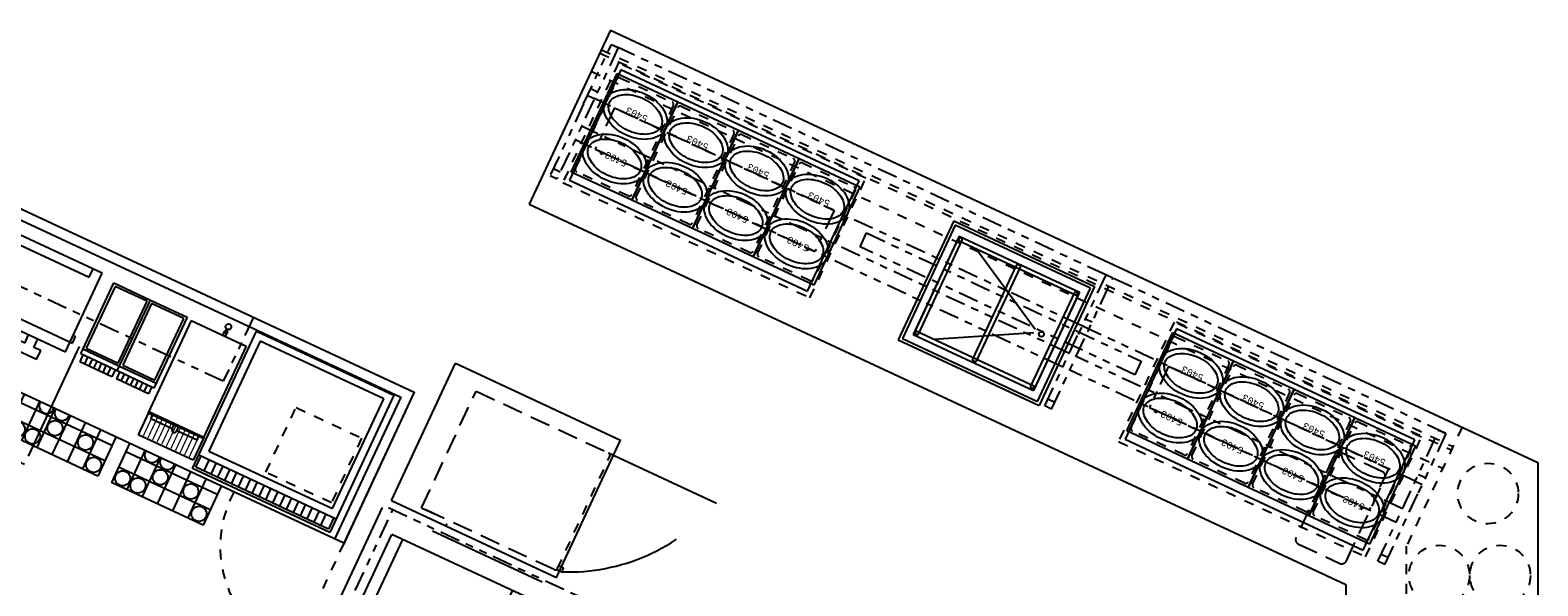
# Model space of a CAD drawing. Header units: inches. Extents: x -119 to 3951, y 0 to 4293.
# Tile 39 of 68: x 429 to 727, y 3531 to 3641. Entities that reach past the tile are written whole.
import ezdxf

# ---------------------------------------------------------------- set-up
doc = ezdxf.new("R2010")
doc.units = ezdxf.units.IN
doc.header["$LTSCALE"] = 48
doc.header["$MEASUREMENT"] = 0
for name, pattern in [('A1-DASH', [0.2383, 0.0833, -0.031, 0.031, -0.031, 0.031, -0.031]), ('DASHED', [0.75, 0.5, -0.25]), ('L-DASH', [0.1249, 0.0833, -0.0416]), ('S-DASH', [0.082, 0.041, -0.041])]:
    doc.linetypes.add(name, pattern=pattern)
for name, color, linetype in [('200', 2, 'CONTINUOUS'), ('770', 7, 'CONTINUOUS'), ('FS-CLRNC', 1, 'DASHED'), ('FS-DSH01', 1, 'S-DASH'), ('FS-DSH03', 1, 'L-DASH'), ('FS-DSHA1', 4, 'A1-DASH'), ('FS-EQBKD', 3, 'CONTINUOUS'), ('FS-EQCTR', 4, 'CONTINUOUS'), ('FS-EQDTL', 8, 'CONTINUOUS'), ('FS-EQPMT', 2, 'CONTINUOUS'), ('FS-HDS01', 6, 'A1-DASH'), ('FS-POCHE', 8, 'CONTINUOUS'), ('TXT', 5, 'CONTINUOUS')]:
    doc.layers.add(name, color=color, linetype=linetype)
doc.styles.add('PANS', font='MONOSIMP.SHX', dxfattribs={"height": 3})

# ---------------------------------------------------------------- blocks, each defined once
blk = doc.blocks.new('AS0981P')
at = {"layer": 'FS-CLRNC'}
blk.add_line((25.5, -29.06), (25.5, -52.5), dxfattribs=at)
blk.add_arc((35.38, -15.67), 38.13, 202.8883, 254.9812, dxfattribs=at)
at = {"layer": 'FS-DSH01'}
for p, q in [((0.25, -29.37), (0.25, -30.5)), ((0.5, -29.44), (25, -29.44)), ((1.06, -30.5), (1.06, -29.44)), ((0.25, -30.5), (1, -30.5)), ((1, -30.5), (1.06, -30.5))]:
    blk.add_line(p, q, dxfattribs=at)
for centre, start, end in [((0.5, -28.94), 180, 270), ((25, -28.94), 270, 0)]:
    blk.add_arc(centre, 0.5, start, end, dxfattribs=at)
at = {"layer": 'FS-DSH03'}
for p, q in [((0, 0), (25.5, 0)), ((0, -28.94), (0, 0)), ((0, 0), (0, -3)), ((25.5, 0), (25.5, -28.94))]:
    blk.add_line(p, q, dxfattribs=at)
blk = doc.blocks.new('e2d0104p')
at = {"layer": 'FS-DSH03'}
for p, q in [((10, 0), (1, 0)), ((0, -1), (0, -19)), ((11, -19), (11, -1)), ((1, -20), (10, -20))]:
    blk.add_line(p, q, dxfattribs=at)
for centre, start, end in [((1, -1), 90, 180), ((10, -1), 0, 90), ((1, -19), 180, 270), ((10, -19), 270, 0)]:
    blk.add_arc(centre, 1, start, end, dxfattribs=at)
blk = doc.blocks.new('bc-1')
at = {"layer": 'FS-DSH01'}
for p, q in [((0.5, -20.5), (0.5, -1)), ((1, -0.5), (12.25, -0.5)), ((12.75, -1), (12.75, -20.5)), ((12.25, -21), (1, -21))]:
    blk.add_line(p, q, dxfattribs=at)
for centre, start, end in [((1, -1), 90, 180), ((12.25, -1), 0, 90), ((1, -20.5), 180, 270), ((12.25, -20.5), 270, 0)]:
    blk.add_arc(centre, 0.5, start, end, dxfattribs=at)
at = {"layer": 'FS-EQBKD'}
for p, q in [((0, -21.5), (0, 0)), ((0, 0), (13.25, 0)), ((13.25, 0), (13.25, -21.5)), ((13.25, -21.5), (0, -21.5))]:
    blk.add_line(p, q, dxfattribs=at)
blk = doc.blocks.new('PAN5403-P')
at = {"layer": 'FS-EQPMT'}
blk.add_ellipse((-0.08, 0.03), major_axis=(6.62, 0), ratio=0.679245, dxfattribs=at)
blk.add_open_spline([(5.55, 0.03), (5.55, 0.36), (5.47, 0.69), (5.14, 1.37), (4.88, 1.7), (4.17, 2.33), (3.72, 2.62), (2.69, 3.09), (2.1, 3.28), (0.87, 3.51), (0.21, 3.55), (-1.08, 3.5), (-1.71, 3.4), (-2.89, 3.08), (-3.44, 2.85), (-4.36, 2.31), (-4.74, 1.99), (-5.31, 1.34), (-5.5, 1), (-5.71, 0.33), (-5.73, 0), (-5.61, -0.66), (-5.47, -0.99), (-5.01, -1.66), (-4.68, -1.99), (-3.84, -2.57), (-3.33, -2.83), (-2.21, -3.22), (-1.59, -3.36), (-0.32, -3.49), (0.34, -3.48), (1.61, -3.32), (2.22, -3.18), (3.32, -2.76), (3.81, -2.5), (4.62, -1.9), (4.93, -1.57), (5.36, -0.9), (5.49, -0.56), (5.54, -0.14), (5.55, -0.05), (5.55, 0.03)], degree=3, knots=[0, 0, 0, 0, 0.326047, 0.326047, 0.652094, 0.652094, 0.978141, 0.978141, 1.304188, 1.304188, 1.630235, 1.630235, 1.956282, 1.956282, 2.282328, 2.282328, 2.608375, 2.608375, 2.934422, 2.934422, 3.260469, 3.260469, 3.586516, 3.586516, 3.912563, 3.912563, 4.23861, 4.23861, 4.564657, 4.564657, 4.890704, 4.890704, 5.216751, 5.216751, 5.542798, 5.542798, 5.868845, 5.868845, 6.194892, 6.194892, 6.283185, 6.283185, 6.283185, 6.283185], dxfattribs=at)
at = {"layer": 'FS-EQPMT', "style": 'PANS'}
blk.add_text('5403', height=1.35, dxfattribs=at).set_placement((-2.63, -0.72))
blk = doc.blocks.new('DC8130BP')
at = {"layer": '200'}
for p, q in [((30.76, 26, -337.68), (0, 26, -337.68)), ((0, 0, -337.68), (0, 26, -337.68)), ((30.13, 25.38, -337.68), (0.63, 25.38, -337.68)), ((0.63, 25.38, -337.68), (0.63, 0.63, -337.68)), ((30.13, 0.63, -337.68), (30.13, 25.38, -337.68)), ((30.76, 0, -337.68), (30.76, 26, -337.68)), ((28.51, 23.76, -337.68), (2.24, 23.76, -337.68)), ((2.24, 2.24, -337.68), (2.24, 23.76, -337.68)), ((2.24, 23.25, -337.68), (2.24, 2.75, -337.68)), ((2.44, 22.9, -337.68), (2.44, 23.76, -337.68)), ((28.31, 22.9, -337.68), (2.44, 22.9, -337.68)), ((2.49, 23.5, -260.15), (2.89, 23.5, -260.15)), ((3.14, 2.75, -337.68), (3.14, 23.25, -337.68)), ((24.48, 22.9, -337.68), (7.08, 13.33, -337.68)), ((14.93, 23.25, -337.68), (14.93, 2.75, -337.68)), ((15.18, 23.5, -260.15), (15.58, 23.5, -260.15)), ((15.83, 2.75, -337.68), (15.83, 23.25, -337.68)), ((27.61, 23.25, -337.68), (27.61, 2.75, -337.68)), ((27.86, 23.5, -260.15), (28.26, 23.5, -260.15)), ((28.31, 22.9, -337.68), (28.31, 23.76, -337.68)), ((28.51, 2.24, -337.68), (28.51, 23.76, -337.68)), ((28.51, 2.75, -337.68), (28.51, 23.25, -337.68)), ((7.08, 12.67, -337.68), (24.48, 3.1, -337.68)), ((28.31, 3.1, -337.68), (2.44, 3.1, -337.68)), ((2.44, 3.1, -337.68), (2.44, 2.24, -337.68)), ((28.31, 3.1, -337.68), (28.31, 2.24, -337.68)), ((0.63, 0.63, -337.68), (30.13, 0.63, -337.68)), ((28.51, 2.24, -337.68), (2.24, 2.24, -337.68)), ((2.49, 2.5, -260.15), (2.89, 2.5, -260.15)), ((15.18, 2.5, -260.15), (15.58, 2.5, -260.15)), ((27.86, 2.5, -260.15), (28.26, 2.5, -260.15)), ((30.76, 0, -337.68), (0, 0, -337.68))]:
    blk.add_line(p, q, dxfattribs=at)
blk.add_circle((5.56, 13, -337.68), 0.5, dxfattribs=at)
for centre, start, end in [((2.49, 23.25, -260.15), 90, 180), ((2.89, 23.25, -260.15), 0, 90), ((15.18, 23.25, -260.15), 90, 180), ((15.58, 23.25, -260.15), 0, 90), ((27.86, 23.25, -260.15), 90, 180), ((28.26, 23.25, -260.15), 0, 90), ((2.49, 2.75, -337.68), 180, 270), ((2.89, 2.75, -337.68), 270, 0), ((15.18, 2.75, -337.68), 180, 270), ((15.58, 2.75, -337.68), 270, 0), ((27.86, 2.75, -337.68), 180, 270), ((28.26, 2.75, -337.68), 270, 0)]:
    blk.add_arc(centre, 0.25, start, end, dxfattribs=at)
blk = doc.blocks.new('BIAF-1004')
at = {"layer": 'FS-DSH01'}
for p, q in [((-1, 1), (-1, -25.125)), ((53, 1), (-1, 1)), ((53, -25.125), (53, 1)), ((-1, -25.125), (53, -25.125))]:
    blk.add_line(p, q, dxfattribs=at)
at = {"layer": 'FS-EQPMT'}
for p, q in [((0, 0), (0, -24.125)), ((52, 0), (0, 0)), ((52, -24.125), (52, 0)), ((0, -24.125), (52, -24.125))]:
    blk.add_line(p, q, dxfattribs=at)
blk = doc.blocks.new('JRC3008P')
at = {"layer": '770'}
for p, q in [((-2.77, 2.77), (2.77, -2.77)), ((2.77, 2.77), (-2.77, -2.77))]:
    blk.add_line(p, q, dxfattribs=at)
at = {"layer": 'FS-CLRNC'}
for p, q in [((0, -35), (0, 0)), ((44, 0), (0, 0)), ((44, -35), (44, 0))]:
    blk.add_line(p, q, dxfattribs=at)
at = {"layer": 'FS-EQPMT'}
for p, q in [((4, -35), (4, -4)), ((4, -4), (12.45, -4)), ((12.45, -4), (17.7, -4)), ((17.17, -4), (40, -4)), ((40, -35), (40, -4)), ((4, -6.37), (40, -6.37)), ((4, -30.38), (28.13, -30.38)), ((4, -32.38), (28.13, -32.38)), ((4.96, -32.38), (4.04, -32.38)), ((4.96, -30.38), (4.1, -30.38)), ((6.29, -32.39), (6.29, -30.38)), ((28.12, -32.37), (28.21, -32.37)), ((28.13, -30.38), (40, -30.38)), ((28.21, -32.37), (40, -32.37)), ((4, -35), (40, -35))]:
    blk.add_line(p, q, dxfattribs=at)
at = {"layer": 'TXT'}
blk.add_point((46.34, -12.99), dxfattribs=at)
blk = doc.blocks.new('HTA055P')
at = {"layer": 'FS-DSHA1'}
for p, q in [((0, 0), (48, 0)), ((0, 0), (0, -9)), ((48, 0), (48, -9)), ((0, -9), (48, -9)), ((1.27, -9.31), (1.27, -9)), ((1.77, -9.31), (1.27, -9.31)), ((1.52, -9.31), (1.52, -9.56)), ((1.77, -9.31), (1.77, -9)), ((46.23, -9.31), (46.23, -9)), ((46.23, -9.31), (46.73, -9.31)), ((46.48, -9.31), (46.48, -9.56)), ((46.73, -9.31), (46.73, -9))]:
    blk.add_line(p, q, dxfattribs=at)
blk = doc.blocks.new('e7b0105p')
at = {"layer": 'FS-EQPMT'}
for p, q in [((30, 0), (0, 0)), ((0, 0), (0, -30)), ((30, -30), (30, 0)), ((1.5, -1.5), (28.5, -1.5)), ((1.5, -25.5), (1.5, -1.5)), ((28.5, -1.5), (28.5, -25.5)), ((28.5, -25.5), (1.5, -25.5)), ((30, -27), (0, -27)), ((0.5, -27), (0.5, -29.5)), ((0.5, -29.5), (29.5, -29.5)), ((2.25, -27), (2.25, -29.5)), ((3.75, -27), (3.75, -29.5)), ((5.25, -27), (5.25, -29.5)), ((6.75, -27), (6.75, -29.5)), ((8.25, -27), (8.25, -29.5)), ((9.75, -27), (9.75, -29.5)), ((11.25, -27), (11.25, -29.5)), ((12.75, -27), (12.75, -29.5)), ((14.25, -27), (14.25, -29.5)), ((15.75, -27), (15.75, -29.5)), ((17.25, -27), (17.25, -29.5)), ((18.75, -27), (18.75, -29.5)), ((20.25, -27), (20.25, -29.5)), ((21.75, -27), (21.75, -29.5)), ((23.25, -27), (23.25, -29.5)), ((24.75, -27), (24.75, -29.5)), ((26.25, -27), (26.25, -29.5)), ((27.75, -27), (27.75, -29.5)), ((29.5, -29.5), (29.5, -27)), ((0, -30), (30, -30))]:
    blk.add_line(p, q, dxfattribs=at)
blk = doc.blocks.new('BNA061P')
at = {"layer": 'FS-EQPMT'}
for p, q in [((0, -2.56), (0, -22.68)), ((0, -2.56), (12, -2.56)), ((6.86, -1.94), (6.86, -1.81)), ((6.9, -1.97), (6.86, -1.94)), ((6.9, -2.61), (6.9, -1.97)), ((7.45, -1.97), (6.9, -1.97)), ((6.99, -1.41), (7.36, -1.41)), ((7.05, -1.41), (7.05, -1.11)), ((7.3, -1.41), (7.3, -1.11)), ((7.49, -1.94), (7.45, -1.97)), ((7.45, -2.61), (7.45, -1.97)), ((7.49, -1.94), (7.49, -1.81)), ((12, -2.56), (12, -22.68)), ((0, -22.68), (12, -22.68)), ((0.94, -23.56), (0.94, -22.68)), ((5.64, -23.56), (0.94, -23.56)), ((5.64, -23.62), (5.64, -22.68)), ((11.06, -23.56), (6.63, -23.56)), ((6.64, -23.65), (6.64, -22.68)), ((11.06, -23.56), (11.06, -22.68))]:
    blk.add_line(p, q, dxfattribs=at)
blk.add_circle((7.18, -0.56), 0.562, dxfattribs=at)
for centre, radius, start, end in [((6.3, -1.41), 0.687, 324.1123, 0.1956), ((8.27, -1.34), 0.909, 184.31, 211.3821), ((6.14, -23.62), 0.5, 180, 0), ((6.14, -23.62), 0.5, 180, 0)]:
    blk.add_arc(centre, radius, start, end, dxfattribs=at)
blk = doc.blocks.new('12drptrgh')
at = {"layer": 'FS-EQDTL', "const_width": 0.25}
for points in [[(1, -4.75), (1, -0.25)], [(2, -4.75), (2, -0.25)], [(3, -4.75), (3, -0.25)], [(4, -4.75), (4, -0.25)], [(5, -4.75), (5, -0.25)], [(6, -4.75), (6, -0.25)], [(7, -4.75), (7, -0.25)], [(8, -4.75), (8, -0.25)], [(9, -4.75), (9, -0.25)], [(10, -4.75), (10, -0.25)], [(11, -4.75), (11, -0.25)]]:
    blk.add_lwpolyline(points, dxfattribs=at)
at = {"layer": 'FS-EQPMT'}
for p, q in [((0, 0), (12, 0)), ((0, -5), (0, 0)), ((12, -5), (12, 0)), ((0, -5), (12, -5))]:
    blk.add_line(p, q, dxfattribs=at)
blk = doc.blocks.new('GLSRCKHLF')
at = {"layer": 'FS-EQDTL'}
for p, q in [((0, 0), (0, 8.5)), ((0, 8.5), (20, 8.5)), ((3.33, 0), (3.33, 8.5)), ((6.67, 0), (6.67, 8.5)), ((10, 0), (10, 8.5)), ((13.33, 0), (13.33, 8.5)), ((16.67, 0), (16.67, 8.5)), ((20, 0), (20, 8.5)), ((0, 5.17), (20, 5.17)), ((0, 1.83), (20, 1.83))]:
    blk.add_line(p, q, dxfattribs=at)
for centre in [(1.67, 6.83), (15, 6.83), (18.33, 6.83), (5, 3.5), (11.67, 3.5)]:
    blk.add_circle(centre, 1.5, dxfattribs=at)
for centre in [(11.67, 0.17), (15, 0.17)]:
    blk.add_arc(centre, 1.5, 353.5865, 186.4135, dxfattribs=at)
blk = doc.blocks.new('SKG02P')
at = {"layer": 'FS-CLRNC'}
blk.add_line((28.25, -15.06), (28.25, -40.75), dxfattribs=at)
blk.add_arc((26.85, -14.97), 25.82, 184.9263, 273.1143, dxfattribs=at)
at = {"layer": 'FS-EQPMT'}
for p, q in [((1.12, 0), (1.12, -17.19)), ((26.25, 0), (1.12, 0)), ((3.12, 0), (3.12, -1.81)), ((24.25, -1.81), (24.25, 0)), ((26.25, -17.19), (26.25, 0)), ((3.12, -1.81), (24.25, -1.81)), ((0, -13.56), (1.12, -13.56)), ((0, -13.56), (0, -16.56)), ((26.25, -13.56), (26.75, -13.56)), ((26.75, -15.06), (26.75, -13.56)), ((0, -16.56), (1.12, -16.56)), ((1.12, -15.06), (26.75, -15.06)), ((1.12, -17.19), (26.25, -17.19)), ((7.19, -19.02), (7.19, -17.19)), ((9.19, -19.02), (9.19, -17.19)), ((18.19, -19.02), (18.19, -17.19)), ((20.19, -19.02), (20.19, -17.19)), ((7.19, -19.02), (5.69, -19.02)), ((5.69, -21), (5.69, -19.02)), ((10.69, -19.02), (9.19, -19.02)), ((10.69, -21), (10.69, -19.02)), ((18.19, -19.02), (16.69, -19.02)), ((16.69, -21), (16.69, -19.02)), ((21.69, -19.02), (20.19, -19.02)), ((21.69, -21), (21.69, -19.02)), ((10.69, -21), (5.69, -21)), ((21.69, -21), (16.69, -21))]:
    blk.add_line(p, q, dxfattribs=at)

msp = doc.modelspace()

# ---------------------------------------------------------------- linework, layer by layer
at = {"layer": 'FS-DSH01'}
for p, q in [((541.41, 3636.82), (709.95, 3558.23)), ((541.72, 3637.5), (710.27, 3558.91)), ((539.72, 3633.2), (708.26, 3554.6)), ((712.07, 3562.76), (701.08, 3539.2)), ((490.75, 3539.74), (480.61, 3517.98)), ((701.08, 3525.78), (701.08, 3539.2))]:
    msp.add_line(p, q, dxfattribs=at)
msp.add_lwpolyline([(488.29, 3547.75), (475.32, 3553.8), (481.3, 3566.63), (494.27, 3560.58)], close=True, dxfattribs=at)
for centre in [(717.21, 3549.6), (707.57, 3533.36), (719.6, 3533.36)]:
    msp.add_circle(centre, 6, dxfattribs=at)
msp.add_arc((489.01, 3539.1), 22.73, 151.6999, 248.3002, dxfattribs=at)
at = {"layer": 'FS-DSHA1'}
for p, q in [((545.07, 3637.89), (532.96, 3611.93)), ((538.21, 3626.73), (543.71, 3638.52)), ((543.71, 3638.52), (545.07, 3637.89)), ((641.58, 3592.88), (545.07, 3637.89)), ((539.63, 3629.79), (540.99, 3629.15)), ((538.21, 3626.73), (531.6, 3612.57)), ((539, 3628.43), (540.36, 3627.79)), ((636.87, 3582.79), (540.36, 3627.79)), ((633.06, 3574.63), (536.55, 3619.64)), ((634.33, 3577.35), (537.82, 3622.35)), ((466.9, 3571.82), (369.89, 3617.06)), ((532.24, 3613.93), (533.6, 3613.29)), ((531.6, 3612.57), (532.96, 3611.93)), ((641.58, 3592.88), (636.08, 3581.1)), ((642.93, 3592.25), (641.58, 3592.88)), ((630.83, 3566.29), (642.93, 3592.25)), ((708.89, 3561.49), (642.93, 3592.25)), ((472.85, 3584.49), (466.9, 3571.82)), ((638.86, 3583.51), (637.5, 3584.15)), ((629.47, 3566.93), (636.08, 3581.1)), ((638.23, 3582.15), (636.87, 3582.79)), ((702.83, 3552.03), (638.23, 3582.15)), ((700.29, 3546.59), (635.69, 3576.72)), ((699.02, 3543.88), (634.42, 3574)), ((630.83, 3566.29), (629.47, 3566.93)), ((631.47, 3567.65), (630.11, 3568.29)), ((695.43, 3536.17), (707.53, 3562.13)), ((708.89, 3561.49), (703.4, 3549.71)), ((707.53, 3562.13), (708.89, 3561.49)), ((702.83, 3552.03), (704.18, 3551.4)), ((703.46, 3553.39), (704.82, 3552.76)), ((696.79, 3535.54), (703.4, 3549.71)), ((696.79, 3535.54), (695.43, 3536.17)), ((697.42, 3536.9), (696.06, 3537.53))]:
    msp.add_line(p, q, dxfattribs=at)
msp.add_lwpolyline([(592.92, 3598.47), (594.19, 3601.19), (648.57, 3575.83), (647.3, 3573.12)], close=True, dxfattribs=at)
for p in [(625.14, 3596.5), (649.14, 3577.07)]:
    msp.add_point(p, dxfattribs=at)
at = {"layer": 'FS-EQCTR'}
for p, q in [((543.52, 3641.36), (527.46, 3606.92)), ((543.52, 3641.36), (727.08, 3555.76)), ((527.46, 3606.92), (689.08, 3531.55)), ((500.21, 3548.19), (512.89, 3575.38)), ((512.89, 3575.38), (545.52, 3560.16)), ((504.7, 3569.64), (490.47, 3539.12)), ((532.84, 3532.97), (545.52, 3560.16)), ((727.08, 3555.76), (727.08, 3426.27)), ((500.21, 3548.19), (532.84, 3532.97)), ((689.08, 3531.55), (689.08, 3440.86))]:
    msp.add_line(p, q, dxfattribs=at)
msp.add_lwpolyline([(373.35, 3628.69), (374.19, 3630.5), (504.7, 3569.64), (490.75, 3539.74), (463.56, 3552.41), (463.56, 3552.41), (360.25, 3600.59), (373.35, 3628.69), (502.04, 3568.68), (488.94, 3540.58)], dxfattribs=at)
at = {"layer": 'FS-EQPMT'}
for p, q in [((438.68, 3577.24), (445.23, 3591.29)), ((445.47, 3590.62), (439.76, 3578.39)), ((445.23, 3591.29), (452.48, 3587.91)), ((451.81, 3587.66), (445.47, 3590.62)), ((445.93, 3573.86), (452.48, 3587.91)), ((446.11, 3575.43), (451.81, 3587.66)), ((452.72, 3587.24), (447.01, 3575.01)), ((452.48, 3587.91), (459.73, 3584.53)), ((459.06, 3584.28), (452.72, 3587.24)), ((459.73, 3584.53), (453.18, 3570.48)), ((453.36, 3572.05), (459.06, 3584.28)), ((446.35, 3574.76), (439.1, 3578.15)), ((439.76, 3578.39), (446.11, 3575.43)), ((439.13, 3577.03), (438.49, 3575.67)), ((444.84, 3572.71), (438.49, 3575.67)), ((445.93, 3573.86), (438.68, 3577.24)), ((440.03, 3576.61), (439.4, 3575.25)), ((440.94, 3576.18), (440.31, 3574.82)), ((441.85, 3575.76), (441.21, 3574.4)), ((442.75, 3575.34), (442.12, 3573.98)), ((443.66, 3574.92), (443.03, 3573.56)), ((447.01, 3575.01), (453.36, 3572.05)), ((444.57, 3574.49), (443.93, 3573.13)), ((445.47, 3574.07), (444.84, 3572.71)), ((446.38, 3573.65), (445.74, 3572.29)), ((452.09, 3569.33), (445.74, 3572.29)), ((453.18, 3570.48), (445.93, 3573.86)), ((453.6, 3571.38), (446.35, 3574.76)), ((447.29, 3573.22), (446.65, 3571.87)), ((448.19, 3572.8), (447.56, 3571.44)), ((449.1, 3572.38), (448.46, 3571.02)), ((450, 3571.96), (449.37, 3570.6)), ((450.91, 3571.53), (450.28, 3570.17)), ((451.82, 3571.11), (451.18, 3569.75)), ((452.72, 3570.69), (452.09, 3569.33))]:
    msp.add_line(p, q, dxfattribs=at)
at = {"layer": 'FS-HDS01'}
for p, q in [((444.69, 3426.76), (500.49, 3546.41)), ((499.58, 3546.83), (548.52, 3524.01))]:
    msp.add_line(p, q, dxfattribs=at)

# ---------------------------------------------------------------- block references
at = {"layer": 'FS-DSH01', "rotation": 155.0000095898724}
msp.add_blockref('12drptrgh', (460.96, 3556.18), dxfattribs=at)
at = {"layer": 'FS-DSHA1'}
for name, p, rotation in [('BIAF-1004', (545.6, 3633.52), 334.9999999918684), ('HTA055P', (544.31, 3625.95), 335.0000000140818), ('BNA061P', (461.64, 3586.16), 335.0000095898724), ('BIAF-1004', (655.58, 3582.23), 334.9999999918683), ('HTA055P', (654, 3574.8), 335.0000000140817), ('JRC3008P', (479.73, 3506.93), 64.99996862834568)]:
    msp.add_blockref(name, p, dxfattribs=dict(at, rotation=rotation))
at = {"layer": 'FS-EQPMT'}
for name, p, rotation in [('bc-1', (547.75, 3607.66), 155.0000000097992), ('PAN5403-P', (548.4, 3624.73), 155.0000000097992), ('bc-1', (559.76, 3602.06), 155.0000000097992), ('PAN5403-P', (560.41, 3619.13), 155.0000000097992), ('PAN5403-P', (544.28, 3615.9), 155.0000000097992), ('bc-1', (571.77, 3596.46), 155.0000000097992), ('PAN5403-P', (572.42, 3613.54), 155.0000000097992), ('PAN5403-P', (556.29, 3610.3), 155.0000000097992), ('bc-1', (583.78, 3590.86), 155.0000000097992), ('PAN5403-P', (584.43, 3607.94), 155.0000000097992), ('PAN5403-P', (568.3, 3604.7), 155.0000000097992), ('PAN5403-P', (580.31, 3599.1), 155.0000000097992), ('DC8130BP', (639.35, 3590.57, 337.68), 155.0000000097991), ('bc-1', (657.73, 3556.38), 155.0000000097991), ('PAN5403-P', (658.38, 3573.45), 155.0000000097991), ('bc-1', (669.74, 3550.78), 155.0000000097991), ('PAN5403-P', (670.39, 3567.85), 155.0000000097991), ('GLSRCKHLF', (445.64, 3560.77), 155.0000095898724), ('AS0981P', (506.15, 3546.75), 64.999999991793), ('PAN5403-P', (654.26, 3564.61), 155.0000000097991), ('bc-1', (681.75, 3545.18), 155.0000000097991), ('PAN5403-P', (682.4, 3562.25), 155.0000000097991), ('PAN5403-P', (666.27, 3559.01), 155.0000000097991), ('bc-1', (693.76, 3539.58), 155.0000000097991), ('PAN5403-P', (694.41, 3556.65), 155.0000000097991), ('PAN5403-P', (678.28, 3553.41), 155.0000000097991), ('GLSRCKHLF', (466.49, 3551.05), 155.0000095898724), ('e2d0104p', (688.77, 3535.35), 155.0000000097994), ('PAN5403-P', (690.29, 3547.82), 155.0000000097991)]:
    msp.add_blockref(name, p, dxfattribs=dict(at, rotation=rotation))
at = {"layer": 'FS-EQPMT', "xscale": -1, "rotation": 335.0000095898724}
msp.add_blockref('e7b0105p', (500.67, 3569.08), dxfattribs=at)
at = {"layer": 'FS-POCHE', "rotation": 335.0000095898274}
msp.add_blockref('SKG02P', (419.16, 3604.31), dxfattribs=at)

doc.saveas('drawing.dxf')
